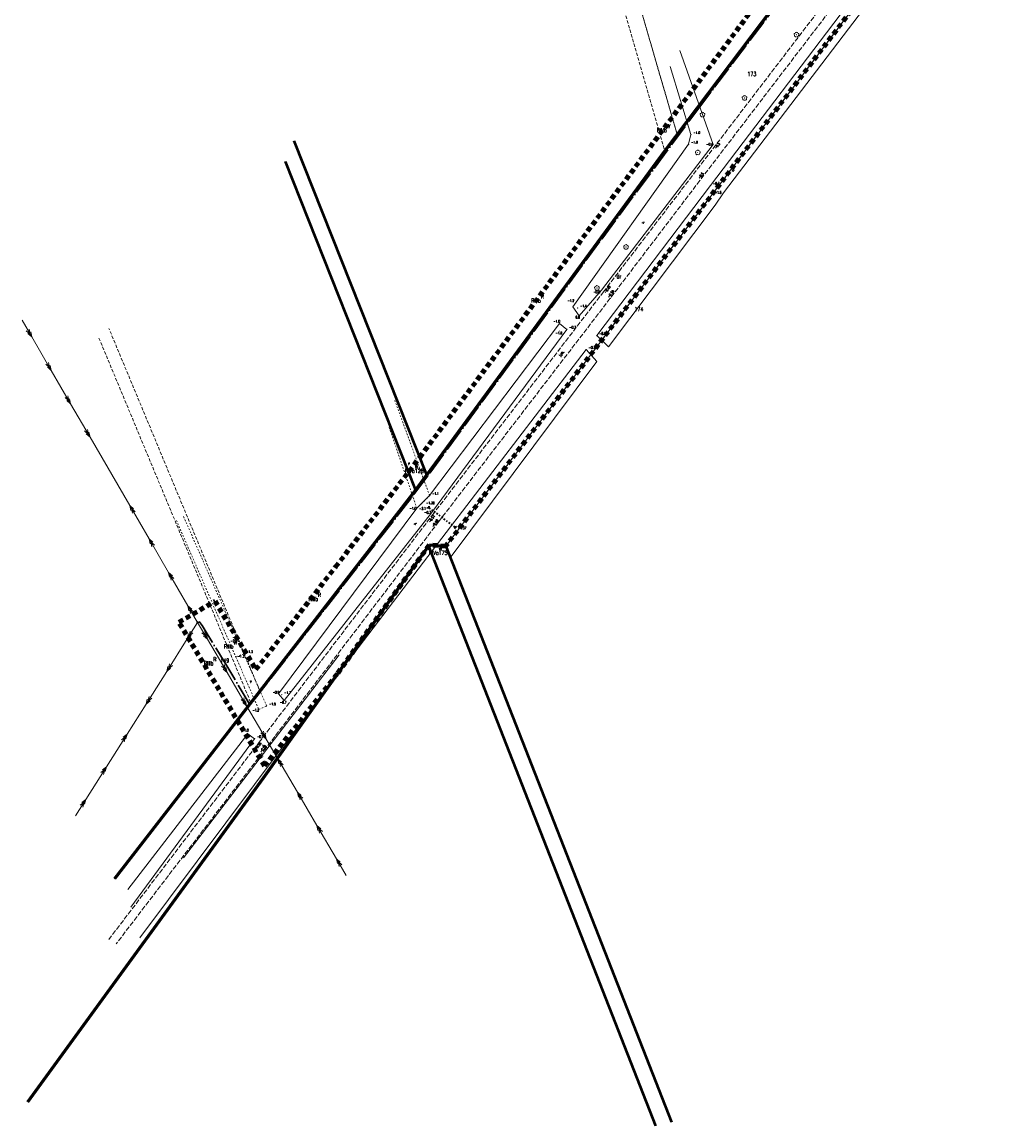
# Model space of a CAD drawing. Header units: metres. Extents: x 7389918 to 7395901, y 5992959 to 5996029.
# Tile 16 of 66: x 7391707 to 7392007, y 5993538 to 5993881. Entities that reach past the tile are written whole.
import ezdxf
from ezdxf.enums import TextEntityAlignment as Align

# ---------------------------------------------------------------- set-up
doc = ezdxf.new("R2010")
doc.units = ezdxf.units.M
doc.header["$MEASUREMENT"] = 0
for name, pattern in [('1', [0]), ('2', [1.5, 1, -0.5]), ('2_OTKJ', [2, 1.5, -0.5]), ('2_OTKR', [0]), ('2_OTWM', [1, 0.5, -0.5]), ('4', [2.5, 1.5, -1]), ('4_SUEP_A', [0]), ('4_SUTP_A', [0]), ('ACAD_ISO04W100', [30, 24, -3, 0, -3])]:
    doc.linetypes.add(name, pattern=pattern)
doc.layers.get('0').update_dxf_attribs({"color": 250, "linetype": 'CONTINUOUS', "lineweight": 100})
for name, color, linetype, lineweight in [('# Orlen Projekt - granice nieustalone do ustalenia', 6, 'CONTINUOUS', 100), ('# projektowana LNSN', 10, 'CONTINUOUS', 30), ('Dzialki', 7, '1', 18), ('GRANICE_ZLE_L_0', 2, '1', 50), ('Numery_dzialek', 7, 'CONTINUOUS', 13), ('OTK_E_T_0', 7, 'CONTINUOUS', 0), ('OTK_E_T_4', 7, 'CONTINUOUS', 0), ('OTK_L_0', 7, '2_OTKJ', 18), ('OTK_L_5', 7, 'CONTINUOUS', 18), ('OTK_L_8', 7, 'CONTINUOUS', 35), ('OTR_T_0', 7, 'CONTINUOUS', 18), ('OTR_T_1', 7, 'CONTINUOUS', 18), ('OTW_E_T_2', 7, 'CONTINUOUS', 0), ('OTW_L_3', 7, 'CONTINUOUS', 18), ('SUEP_L_0', 1, '4_SUEP_A', 18), ('SUP_T_2', 7, 'CONTINUOUS', 18)]:
    doc.layers.add(name, color=color, linetype=linetype, lineweight=lineweight)
for name, color, linetype, lineweight, true_color in [('Kontury', 7, '2', 18, 0x008000), ('Numery_konturow', 7, 'CONTINUOUS', 13, 0x008000), ('Numery_uzytkow', 7, 'CONTINUOUS', 13, 0x008000), ('OTZ_T_0', 7, 'CONTINUOUS', 18, 0x008000), ('SUTP_E_T_0', 7, 'CONTINUOUS', 0, 0xff9100), ('SUTP_L_0', 7, '4_SUTP_A', 18, 0xff9100), ('Uzytki', 7, '2', 18, 0x008000), ('ZAKRES_L_0', 7, '4', 100, 0x008080)]:
    doc.layers.add(name, color=color, linetype=linetype, lineweight=lineweight, true_color=true_color)
doc.styles.get("Standard").update_dxf_attribs({"font": 'Simplex.SHX', "width": 0.75})

# ---------------------------------------------------------------- blocks, each defined once
blk = doc.blocks.new('2_OTRS')
at = {"linetype": 'Continuous'}
blk.add_circle((0, 0), 0.045, dxfattribs=at)
blk = doc.blocks.new('2_OTRN')
at = {"linetype": 'Continuous'}
blk.add_circle((0, 0), 0.045, dxfattribs=at)
blk = doc.blocks.new('2_OTZL')
at = {"linetype": 'Continuous'}
blk.add_circle((0, 0), 0.045, dxfattribs=at)
for centre, start, end in [((-0.36, 0.12), 102.1445, 221.86), ((0, 0.38), 30.1401, 149.8599), ((0.36, 0.12), 318.14, 77.8555), ((-0.22, -0.3), 174.1482, 293.8542), ((0.22, -0.3), 246.1458, 5.8518)]:
    blk.add_arc(centre, 0.375, start, end, dxfattribs=at)
blk = doc.blocks.new('4_SUPP')
at = {"linetype": 'Continuous'}
blk.add_circle((0, 0), 0.25, dxfattribs=at)

msp = doc.modelspace()

# ---------------------------------------------------------------- linework, layer by layer
at = {"layer": '# Orlen Projekt - granice nieustalone do ustalenia', "linetype": '1', "lineweight": 60}
for p, q in [((7391983.24, 5993941.76), (7391907.01, 5993840.85)), ((7391907.01, 5993840.85), (7391833.05, 5993740.15)), ((7391829.55, 5993735.4), (7391833.05, 5993740.15)), ((7391829.55, 5993735.4), (7391736.07, 5993614.73)), ((7391782.33, 5993646.04), (7391833.62, 5993717.99)), ((7391833.62, 5993717.99), (7391833.96, 5993718.45)), ((7391833.96, 5993718.45), (7391838.99, 5993717.99)), ((7391709.1, 5993545.42), (7391782.33, 5993646.04))]:
    msp.add_line(p, q, dxfattribs=at)
at = {"layer": '# projektowana LNSN', "linetype": 'ACAD_ISO04W100', "ltscale": 0.3}
msp.add_lwpolyline([(7391959.91, 5993904.77), (7391960.97, 5993903.97), (7391960.97, 5993903.97), (7391957.94, 5993899.82), (7391957.94, 5993899.82), (7391954.28, 5993902.59), (7391918.82, 5993855.72), (7391886.77, 5993812.51), (7391833.39, 5993739.83), (7391828.2, 5993732.9), (7391778.17, 5993668.6), (7391773.12, 5993677.2), (7391771.31, 5993680.28), (7391764.88, 5993690.76), (7391763.3, 5993693.38), (7391762.34, 5993694.56), (7391762.34, 5993694.56), (7391762.34, 5993694.56)], dxfattribs=at)
msp.add_lwpolyline([(7391959.91, 5993904.77), (7391960.97, 5993903.97), (7391960.97, 5993903.97), (7391957.94, 5993899.82), (7391957.94, 5993899.82), (7391954.28, 5993902.59), (7391918.82, 5993855.72), (7391886.77, 5993812.51), (7391833.39, 5993739.83), (7391828.2, 5993732.9), (7391778.17, 5993668.6), (7391773.12, 5993677.2), (7391771.31, 5993680.28), (7391764.88, 5993690.76), (7391763.3, 5993693.38), (7391762.34, 5993694.56), (7391762.34, 5993694.56), (7391762.34, 5993694.56)], dxfattribs=at)
at = {"layer": 'Dzialki'}
for p, q in [((7391983.24, 5993941.76), (7391907.01, 5993840.85)), ((7392001.73, 5993932.93), (7391838.99, 5993717.99)), ((7391791.87, 5993843.92), (7391833.05, 5993740.15)), ((7391907.01, 5993840.85), (7391833.05, 5993740.15)), ((7391789.04, 5993837.48), (7391829.55, 5993735.4)), ((7391833.05, 5993740.15), (7391829.55, 5993735.4)), ((7391829.55, 5993735.4), (7391736.07, 5993614.73)), ((7391782.33, 5993646.04), (7391833.62, 5993717.99)), ((7391833.96, 5993718.45), (7391833.62, 5993717.99)), ((7391833.62, 5993717.99), (7391904.16, 5993537.93)), ((7391838.99, 5993717.99), (7391833.96, 5993718.45)), ((7391838.99, 5993717.99), (7391909.09, 5993539.05)), ((7391709.1, 5993545.42), (7391782.33, 5993646.04))]:
    msp.add_line(p, q, dxfattribs=at)
at = {"layer": 'GRANICE_ZLE_L_0'}
for p, q in [((7391833.05, 5993740.15), (7391791.87, 5993843.92)), ((7391789.04, 5993837.48), (7391829.55, 5993735.4)), ((7391833.62, 5993717.99), (7391904.16, 5993537.93)), ((7391838.99, 5993717.99), (7391909.09, 5993539.05))]:
    msp.add_line(p, q, dxfattribs=at)
at = {"layer": 'Kontury'}
for p, q in [((7391983.24, 5993941.76), (7391910.84, 5993845.92)), ((7391886.12, 5993931.24), (7391910.84, 5993845.92)), ((7391882.02, 5993927.44), (7391907.01, 5993840.85)), ((7391910.84, 5993845.92), (7391907.01, 5993840.85)), ((7391833.05, 5993740.15), (7391791.87, 5993843.92)), ((7391907.01, 5993840.85), (7391833.05, 5993740.15)), ((7391789.04, 5993837.48), (7391829.55, 5993735.4)), ((7391781.23, 5993673.03), (7391734.34, 5993785.61)), ((7391731.23, 5993782.66), (7391778.41, 5993669.38)), ((7391833.05, 5993740.15), (7391829.55, 5993735.4)), ((7391829.55, 5993735.4), (7391781.23, 5993673.03)), ((7391833.96, 5993718.45), (7391833.62, 5993717.99)), ((7391833.62, 5993717.99), (7391857.76, 5993656.36)), ((7391838.99, 5993717.99), (7391833.96, 5993718.45)), ((7391870.13, 5993638.51), (7391838.99, 5993717.99)), ((7391781.23, 5993673.03), (7391778.41, 5993669.38)), ((7391778.41, 5993669.38), (7391738.27, 5993617.57))]:
    msp.add_line(p, q, dxfattribs=at)
at = {"layer": 'OTK_L_0', "linetype": '2_OTKJ'}
for p, q in [((7391969.03, 5993898.36), (7391917.92, 5993831.59)), ((7391887.95, 5993796.98), (7391962.76, 5993894.77)), ((7391917.92, 5993831.59), (7391890.07, 5993794.99)), ((7391834.81, 5993727.66), (7391887.95, 5993796.98)), ((7391890.07, 5993794.99), (7391836.79, 5993725.63)), ((7391780.99, 5993657.1), (7391834.81, 5993727.66)), ((7391836.79, 5993725.63), (7391783.18, 5993655.38)), ((7391734.27, 5993595.8), (7391780.99, 5993657.1)), ((7391783.18, 5993655.38), (7391780.99, 5993657.1)), ((7391783.18, 5993655.38), (7391736.62, 5993594.52))]:
    msp.add_line(p, q, dxfattribs=at)
at = {"layer": 'OTK_L_5', "linetype": '2_OTKR'}
for p, q in [((7391921.2, 5993830.02), (7391968.48, 5993892.27)), ((7391970.4, 5993886.95), (7391925.28, 5993827.72)), ((7391922.02, 5993842.72), (7391911.68, 5993871.95)), ((7391908.7, 5993866.95), (7391915.15, 5993845.85)), ((7391915.15, 5993845.85), (7391914.42, 5993842.85)), ((7391914.42, 5993842.85), (7391878.45, 5993792.32)), ((7391887.32, 5993797.49), (7391922.02, 5993842.72)), ((7391885.88, 5993783.43), (7391921.2, 5993830.02)), ((7391925.28, 5993827.72), (7391922.66, 5993823.9)), ((7391922.66, 5993823.9), (7391889.51, 5993779.96)), ((7391880.46, 5993789.54), (7391887.32, 5993797.49)), ((7391878.45, 5993792.32), (7391880.46, 5993789.54)), ((7391874.31, 5993787.17), (7391833.97, 5993733.73)), ((7391876.6, 5993785.35), (7391874.31, 5993787.17)), ((7391834.5, 5993728.31), (7391876.6, 5993785.35)), ((7391889.51, 5993779.96), (7391885.88, 5993783.43)), ((7391882.61, 5993779.09), (7391835.08, 5993716.95)), ((7391885.87, 5993775.33), (7391882.61, 5993779.09)), ((7391840.36, 5993714.43), (7391885.87, 5993775.33)), ((7391833.97, 5993733.73), (7391829.99, 5993729.79)), ((7391829.99, 5993729.79), (7391787.06, 5993672.18)), ((7391788.82, 5993670.1), (7391834.5, 5993728.31)), ((7391835.08, 5993716.95), (7391788.45, 5993655.9)), ((7391787.06, 5993672.18), (7391788.82, 5993670.1)), ((7391740.25, 5993611.38), (7391777.49, 5993659.76)), ((7391777.49, 5993659.76), (7391779.59, 5993658.19)), ((7391779.59, 5993658.19), (7391741.18, 5993605.84)), ((7391788.45, 5993655.9), (7391743.97, 5993596.36))]:
    msp.add_line(p, q, dxfattribs=at)
at = {"layer": 'OTK_L_8', "linetype": '2_OTKJ'}
for p, q in [((7391833.84, 5993729.92), (7391833.35, 5993729.85)), ((7391833.84, 5993729.92), (7391833.77, 5993730.41)), ((7391834.24, 5993729.62), (7391833.84, 5993729.92)), ((7391835, 5993729.05), (7391834.62, 5993729.33)), ((7391835.76, 5993728.48), (7391835.38, 5993728.76)), ((7391836.52, 5993727.91), (7391836.14, 5993728.19)), ((7391837.28, 5993727.34), (7391836.9, 5993727.62)), ((7391838.04, 5993726.77), (7391837.66, 5993727.05)), ((7391838.8, 5993726.2), (7391838.42, 5993726.48)), ((7391839.56, 5993725.63), (7391839.18, 5993725.92)), ((7391840.32, 5993725.06), (7391839.94, 5993725.35)), ((7391841.08, 5993724.49), (7391840.7, 5993724.78)), ((7391841.84, 5993723.92), (7391841.46, 5993724.21)), ((7391842.33, 5993723.99), (7391841.84, 5993723.92)), ((7391841.91, 5993723.43), (7391841.84, 5993723.92))]:
    msp.add_line(p, q, dxfattribs=at)
at = {"layer": 'OTW_L_3', "linetype": '2_OTWM'}
for p, q in [((7391833.97, 5993733.73), (7391823.01, 5993763.58)), ((7391821.43, 5993754.86), (7391829.99, 5993729.79)), ((7391829.99, 5993729.79), (7391833.97, 5993733.73)), ((7391755.3, 5993726.01), (7391773.77, 5993683.57)), ((7391776.21, 5993684.6), (7391757.45, 5993727.4)), ((7391776.21, 5993684.6), (7391773.77, 5993683.57)), ((7391773.77, 5993683.57), (7391780.88, 5993667.34)), ((7391783.34, 5993668.33), (7391776.21, 5993684.6)), ((7391780.88, 5993667.34), (7391783.34, 5993668.33))]:
    msp.add_line(p, q, dxfattribs=at)
at = {"layer": 'SUEP_L_0', "linetype": '4_SUEP_A'}
for p, q in [((7391710.37, 5993783), (7391707.36, 5993788.19)), ((7391708.68, 5993784.91), (7391709.87, 5993783.86)), ((7391709.19, 5993784.04), (7391710.37, 5993783)), ((7391709.87, 5993783.86), (7391709.55, 5993785.41)), ((7391710.37, 5993783), (7391710.05, 5993784.55)), ((7391716.4, 5993772.62), (7391710.37, 5993783)), ((7391714.71, 5993774.53), (7391715.9, 5993773.49)), ((7391715.22, 5993773.67), (7391716.4, 5993772.62)), ((7391715.9, 5993773.49), (7391715.58, 5993775.04)), ((7391716.4, 5993772.62), (7391716.08, 5993774.17)), ((7391722.43, 5993762.25), (7391716.4, 5993772.62)), ((7391720.74, 5993764.16), (7391721.93, 5993763.11)), ((7391721.24, 5993763.29), (7391722.43, 5993762.25)), ((7391721.93, 5993763.11), (7391721.61, 5993764.66)), ((7391722.43, 5993762.25), (7391722.11, 5993763.8)), ((7391728.46, 5993751.87), (7391722.43, 5993762.25)), ((7391726.77, 5993753.78), (7391727.96, 5993752.74)), ((7391727.27, 5993752.92), (7391728.46, 5993751.87)), ((7391727.96, 5993752.74), (7391727.64, 5993754.28)), ((7391728.46, 5993751.87), (7391728.14, 5993753.42)), ((7391740.8, 5993730.63), (7391728.46, 5993751.87)), ((7391746.83, 5993720.26), (7391740.8, 5993730.63)), ((7391741.12, 5993729.09), (7391740.8, 5993730.63)), ((7391740.8, 5993730.63), (7391741.98, 5993729.59)), ((7391741.62, 5993728.22), (7391741.3, 5993729.77)), ((7391741.3, 5993729.77), (7391742.49, 5993728.72)), ((7391752.86, 5993709.88), (7391746.83, 5993720.26)), ((7391747.15, 5993718.71), (7391746.83, 5993720.26)), ((7391746.83, 5993720.26), (7391748.01, 5993719.21)), ((7391747.65, 5993717.85), (7391747.33, 5993719.39)), ((7391747.33, 5993719.39), (7391748.51, 5993718.35)), ((7391758.88, 5993699.51), (7391752.86, 5993709.88)), ((7391753.18, 5993708.33), (7391752.86, 5993709.88)), ((7391752.86, 5993709.88), (7391754.04, 5993708.84)), ((7391753.68, 5993707.47), (7391753.36, 5993709.02)), ((7391753.36, 5993709.02), (7391754.54, 5993707.97)), ((7391761.9, 5993694.32), (7391758.88, 5993699.51)), ((7391759.21, 5993697.96), (7391758.88, 5993699.51)), ((7391758.88, 5993699.51), (7391760.07, 5993698.46)), ((7391759.71, 5993697.09), (7391759.39, 5993698.64)), ((7391759.39, 5993698.64), (7391760.57, 5993697.6)), ((7391758.69, 5993689.25), (7391761.9, 5993694.32)), ((7391761.9, 5993694.32), (7391764.94, 5993689.15)), ((7391759.07, 5993690.78), (7391758.69, 5993689.25)), ((7391758.69, 5993689.25), (7391759.92, 5993690.25)), ((7391759.61, 5993691.63), (7391759.23, 5993690.09)), ((7391759.23, 5993690.09), (7391760.45, 5993691.09)), ((7391764.43, 5993690.01), (7391763.24, 5993691.05)), ((7391764.1, 5993691.56), (7391764.43, 5993690.01)), ((7391764.61, 5993690.69), (7391764.94, 5993689.15)), ((7391752.28, 5993679.1), (7391758.69, 5993689.25)), ((7391764.94, 5993689.15), (7391763.75, 5993690.19)), ((7391764.94, 5993689.15), (7391771.02, 5993678.8)), ((7391752.66, 5993680.64), (7391752.28, 5993679.1)), ((7391752.28, 5993679.1), (7391753.51, 5993680.1)), ((7391753.2, 5993681.48), (7391752.82, 5993679.95)), ((7391752.82, 5993679.95), (7391754.04, 5993680.95)), ((7391770.51, 5993679.66), (7391769.32, 5993680.7)), ((7391770.18, 5993681.21), (7391770.51, 5993679.66)), ((7391770.69, 5993680.35), (7391771.02, 5993678.8)), ((7391745.87, 5993668.96), (7391752.28, 5993679.1)), ((7391771.02, 5993678.8), (7391769.83, 5993679.84)), ((7391771.02, 5993678.8), (7391777.1, 5993668.45)), ((7391746.25, 5993670.49), (7391745.87, 5993668.96)), ((7391745.87, 5993668.96), (7391747.1, 5993669.96)), ((7391746.79, 5993671.34), (7391746.41, 5993669.8)), ((7391746.41, 5993669.8), (7391747.63, 5993670.8)), ((7391776.59, 5993669.32), (7391775.4, 5993670.36)), ((7391776.26, 5993670.86), (7391776.59, 5993669.32)), ((7391776.77, 5993670), (7391777.1, 5993668.45)), ((7391739.99, 5993659.65), (7391745.87, 5993668.96)), ((7391777.1, 5993668.45), (7391775.91, 5993669.49)), ((7391777.1, 5993668.45), (7391783.18, 5993658.11)), ((7391733.58, 5993649.51), (7391739.99, 5993659.65)), ((7391738.77, 5993658.65), (7391739.99, 5993659.65)), ((7391739.99, 5993659.65), (7391739.61, 5993658.12)), ((7391782.67, 5993658.97), (7391781.48, 5993660.01)), ((7391782.34, 5993660.52), (7391782.67, 5993658.97)), ((7391782.85, 5993659.66), (7391783.18, 5993658.11)), ((7391738.23, 5993657.81), (7391739.46, 5993658.81)), ((7391739.46, 5993658.81), (7391739.08, 5993657.27)), ((7391783.18, 5993658.11), (7391781.99, 5993659.15)), ((7391783.18, 5993658.11), (7391786.79, 5993651.97)), ((7391727.17, 5993639.37), (7391733.58, 5993649.51)), ((7391732.36, 5993648.51), (7391733.58, 5993649.51)), ((7391733.58, 5993649.51), (7391733.2, 5993647.97)), ((7391786.79, 5993651.97), (7391792.87, 5993641.62)), ((7391787.98, 5993650.93), (7391786.79, 5993651.97)), ((7391786.79, 5993651.97), (7391787.11, 5993650.42)), ((7391788.48, 5993650.07), (7391787.29, 5993651.11)), ((7391787.29, 5993651.11), (7391787.62, 5993649.56)), ((7391731.82, 5993647.66), (7391733.05, 5993648.66)), ((7391733.05, 5993648.66), (7391732.67, 5993647.13)), ((7391723.97, 5993634.29), (7391727.17, 5993639.37)), ((7391725.95, 5993638.36), (7391727.17, 5993639.37)), ((7391727.17, 5993639.37), (7391726.79, 5993637.83)), ((7391792.87, 5993641.62), (7391798.95, 5993631.28)), ((7391794.06, 5993640.58), (7391792.87, 5993641.62)), ((7391792.87, 5993641.62), (7391793.19, 5993640.08)), ((7391794.56, 5993639.72), (7391793.37, 5993640.76)), ((7391793.37, 5993640.76), (7391793.7, 5993639.22)), ((7391725.41, 5993637.52), (7391726.64, 5993638.52)), ((7391726.64, 5993638.52), (7391726.26, 5993636.98)), ((7391798.95, 5993631.28), (7391805.03, 5993620.93)), ((7391800.14, 5993630.24), (7391798.95, 5993631.28)), ((7391798.95, 5993631.28), (7391799.27, 5993629.73)), ((7391800.64, 5993629.38), (7391799.45, 5993630.42)), ((7391799.45, 5993630.42), (7391799.78, 5993628.87)), ((7391805.03, 5993620.93), (7391808.06, 5993615.76)), ((7391806.22, 5993619.89), (7391805.03, 5993620.93)), ((7391805.03, 5993620.93), (7391805.35, 5993619.39)), ((7391806.72, 5993619.03), (7391805.53, 5993620.07)), ((7391805.53, 5993620.07), (7391805.86, 5993618.52))]:
    msp.add_line(p, q, dxfattribs=at)
at = {"layer": 'SUTP_L_0', "linetype": '4_SUTP_A'}
msp.add_line((7391805.86, 5993684.27), (7391757.53, 5993621.15), dxfattribs=at)
at = {"layer": 'Uzytki'}
for p, q in [((7391983.24, 5993941.76), (7391910.84, 5993845.92)), ((7391910.84, 5993845.92), (7391886.12, 5993931.24)), ((7391882.02, 5993927.44), (7391907.01, 5993840.85)), ((7391923.92, 5993830.17), (7391979.81, 5993903.98)), ((7391910.84, 5993845.92), (7391907.01, 5993840.85)), ((7391833.05, 5993740.15), (7391791.87, 5993843.92)), ((7391907.01, 5993840.85), (7391833.05, 5993740.15)), ((7391789.04, 5993837.48), (7391829.55, 5993735.4)), ((7391920.89, 5993826.17), (7391923.92, 5993830.17)), ((7391876.35, 5993767.33), (7391920.89, 5993826.17)), ((7391781.23, 5993673.03), (7391734.34, 5993785.61)), ((7391731.23, 5993782.66), (7391778.41, 5993669.38)), ((7391872.89, 5993762.77), (7391876.35, 5993767.33)), ((7391838.99, 5993717.99), (7391872.89, 5993762.77)), ((7391833.05, 5993740.15), (7391829.55, 5993735.4)), ((7391829.55, 5993735.4), (7391781.23, 5993673.03)), ((7391782.33, 5993646.04), (7391833.62, 5993717.99)), ((7391833.96, 5993718.45), (7391833.62, 5993717.99)), ((7391833.62, 5993717.99), (7391857.76, 5993656.36)), ((7391838.99, 5993717.99), (7391833.96, 5993718.45)), ((7391870.13, 5993638.51), (7391838.99, 5993717.99)), ((7391781.23, 5993673.03), (7391778.41, 5993669.38)), ((7391778.41, 5993669.38), (7391738.27, 5993617.57)), ((7391751.91, 5993604.25), (7391782.33, 5993646.04))]:
    msp.add_line(p, q, dxfattribs=at)
at = {"layer": 'ZAKRES_L_0', "linetype": '4'}
for p, q in [((7392007.09, 5993940.07), (7391838.93, 5993717.97)), ((7391830.89, 5993745.6), (7391936.51, 5993887.83)), ((7391804.75, 5993711.56), (7391830.89, 5993745.6)), ((7391833.9, 5993718.43), (7391805.28, 5993678.35)), ((7391838.93, 5993717.97), (7391833.9, 5993718.43)), ((7391779.99, 5993679.65), (7391804.75, 5993711.56)), ((7391756.09, 5993694.37), (7391767.31, 5993700.92)), ((7391767.31, 5993700.92), (7391779.99, 5993679.65)), ((7391782.66, 5993649.76), (7391756.09, 5993694.37)), ((7391805.28, 5993678.35), (7391782.66, 5993649.76))]:
    msp.add_line(p, q, dxfattribs=at)

# ---------------------------------------------------------------- block references
at = {"layer": 'OTR_T_0'}
for p in [(7391887.95, 5993796.98), (7391890.07, 5993794.99), (7391833.84, 5993729.92), (7391834.81, 5993727.66), (7391836.79, 5993725.63), (7391841.84, 5993723.92), (7391780.99, 5993657.1), (7391783.18, 5993655.38)]:
    msp.add_blockref('2_OTRS', p, dxfattribs=at)
at = {"layer": 'OTR_T_1'}
for p in [(7391915.15, 5993845.85), (7391914.42, 5993842.85), (7391922.02, 5993842.72), (7391922.52, 5993842.04), (7391917.92, 5993831.59), (7391921.2, 5993830.02), (7391922.2, 5993828.38), (7391887.32, 5993797.49), (7391878.45, 5993792.32), (7391879.96, 5993792), (7391874.31, 5993787.17), (7391880.46, 5993789.54), (7391874.31, 5993784.82), (7391876.6, 5993785.35), (7391885.88, 5993783.43), (7391882.61, 5993779.09), (7391833.97, 5993733.73), (7391829.99, 5993729.79), (7391833.18, 5993729.88), (7391834.5, 5993728.31), (7391772.93, 5993689.63), (7391773.77, 5993683.57), (7391776.21, 5993684.6), (7391787.06, 5993672.18), (7391788.04, 5993671.87), (7391788.82, 5993670.1), (7391780.88, 5993667.34), (7391783.34, 5993668.33), (7391777.49, 5993659.76), (7391779.59, 5993658.19)]:
    msp.add_blockref('2_OTRN', p, dxfattribs=at)
at = {"layer": 'OTZ_T_0'}
for p in [(7391947.92, 5993876.87), (7391931.81, 5993857.2), (7391918.73, 5993852.02), (7391917.26, 5993840.28), (7391894.97, 5993810.92), (7391885.95, 5993798.17)]:
    msp.add_blockref('2_OTZL', p, dxfattribs=at)
at = {"layer": 'SUP_T_2'}
msp.add_blockref('4_SUPP', (7391761.9, 5993694.32), dxfattribs=at)

# ---------------------------------------------------------------- texts
at = {"layer": 'Numery_dzialek', "width": 0.7}
msp.add_text('173', height=1.25, dxfattribs=at).set_placement((7391934.06, 5993864.67), align=Align.MIDDLE)
for s, p in [('174', (7391897.61, 5993792.27)), ('128', (7391829.34, 5993741.99)), ('175', (7391836.77, 5993716.54)), ('149', (7391768.96, 5993683.1))]:
    msp.add_text(s, height=1.25, dxfattribs=at).set_placement(p, align=Align.TOP_LEFT)
at = {"layer": 'Numery_konturow', "width": 0.7}
for s, p in [('RIVb', (7391907.64, 5993847.82)), ('RIVb', (7391868.52, 5993794.9)), ('RIVb', (7391829.34, 5993741.99)), ('RIVa', (7391836.77, 5993716.54)), ('RIIIb', (7391799.29, 5993702.22)), ('RIIIb', (7391773.04, 5993687.49)), ('RIIIb', (7391766.78, 5993682.24))]:
    msp.add_text(s, height=1.25, dxfattribs=at).set_placement(p, align=Align.TOP_RIGHT)
at = {"layer": 'Numery_uzytkow', "width": 0.7}
for s, p in [('W', (7391907.64, 5993847.82)), ('dr', (7391892.08, 5993801.17)), ('R', (7391868.52, 5993794.9)), ('W', (7391829.34, 5993741.99)), ('W', (7391836.77, 5993716.54)), ('R', (7391799.29, 5993702.22)), ('W', (7391773.04, 5993687.49)), ('R', (7391766.78, 5993682.24))]:
    msp.add_text(s, height=1.25, dxfattribs=at).set_placement(p)
at = {"layer": 'OTK_E_T_0', "lineweight": 9, "width": 0.7}
msp.add_text('j.pb.', height=0.75, rotation=50.6788, dxfattribs=at).set_placement((7391875.01, 5993777.75), align=Align.MIDDLE)
at = {"layer": 'OTK_E_T_4', "lineweight": 9, "width": 0.7}
for rotation, p in [(52.5473, (7391928.14, 5993834.76)), (53.0355, (7391900.23, 5993818.62)), (55.8863, (7391829.39, 5993725.04))]:
    msp.add_text('w.', height=0.75, rotation=rotation, dxfattribs=at).set_placement(p, align=Align.MIDDLE)
at = {"layer": 'OTR_T_0', "lineweight": 9, "width": 0.7}
for s, rotation, p in [('-0.49', 52.0075, (7391888.63, 5993796.45)), ('-0.50', 52.0075, (7391889.75, 5993795.08)), ('-0.51', 53.4571, (7391834.11, 5993725.24)), ('-0.40', 53.4571, (7391835.16, 5993723.85)), ('-0.56', 50.6774, (7391780.1, 5993654.68)), ('-0.54', 50.6774, (7391781.69, 5993653.86))]:
    msp.add_text(s, height=0.75, rotation=rotation, dxfattribs=at).set_placement(p)
for s, p in [('-1.38', (7391832.86, 5993731.07)), ('-1.37', (7391842.76, 5993723.24))]:
    msp.add_text(s, height=0.75, dxfattribs=at).set_placement(p)
at = {"layer": 'OTR_T_1', "lineweight": 9, "width": 0.7}
for s, p in [('-1.0', (7391915.9, 5993846.1)), ('-1.0', (7391915.17, 5993843.1)), ('-0.6', (7391919.91, 5993842.48)), ('-0.7', (7391921.95, 5993830.27)), ('-1.6', (7391922.53, 5993827.48)), ('-0.6', (7391884.82, 5993796.6)), ('-1.2', (7391876.8, 5993793.86)), ('-1.4', (7391880.71, 5993792.25)), ('-1.0', (7391872.39, 5993787.49)), ('-0.7', (7391877.35, 5993785.6)), ('0.0', (7391879.27, 5993788.76)), ('-1.8', (7391873.06, 5993783.87)), ('-0.6', (7391886.63, 5993783.68)), ('-0.7', (7391883.36, 5993779.34)), ('-1.1', (7391834.72, 5993733.98)), ('-1.0', (7391827.69, 5993729.39)), ('-2.1', (7391830.75, 5993729.33)), ('-0.7', (7391832.29, 5993728.1)), ('-2.0', (7391772.11, 5993688.23)), ('-1.3', (7391774.35, 5993683.38)), ('-1.3', (7391776.96, 5993684.85)), ('-0.9', (7391785.2, 5993672.21)), ('-0.7', (7391787.42, 5993669.11)), ('-1.7', (7391788.79, 5993672.12)), ('-1.2', (7391778.92, 5993666.69)), ('-1.0', (7391784.09, 5993668.58)), ('-1.0', (7391775.64, 5993660.49)), ('-0.7', (7391780.34, 5993658.44))]:
    msp.add_text(s, height=0.75, dxfattribs=at).set_placement(p)
for rotation, p in [(50.7262, (7391922.95, 5993841.32)), (51.36, (7391917.85, 5993832.04))]:
    msp.add_text('-0.5', height=0.75, rotation=rotation, dxfattribs=at).set_placement(p)
at = {"layer": 'OTW_E_T_2', "lineweight": 9, "width": 0.7}
for rotation, p in [(287.4448, (7391827.7, 5993743.65)), (290.2409, (7391778.56, 5993675.94))]:
    msp.add_text('w.', height=0.75, rotation=rotation, dxfattribs=at).set_placement(p, align=Align.MIDDLE)
at = {"layer": 'SUTP_E_T_0', "lineweight": 9, "width": 0.7}
msp.add_text('tA', height=0.75, rotation=52.5618, dxfattribs=at).set_placement((7391781.69, 5993652.71), align=Align.MIDDLE)

doc.saveas('drawing.dxf')
